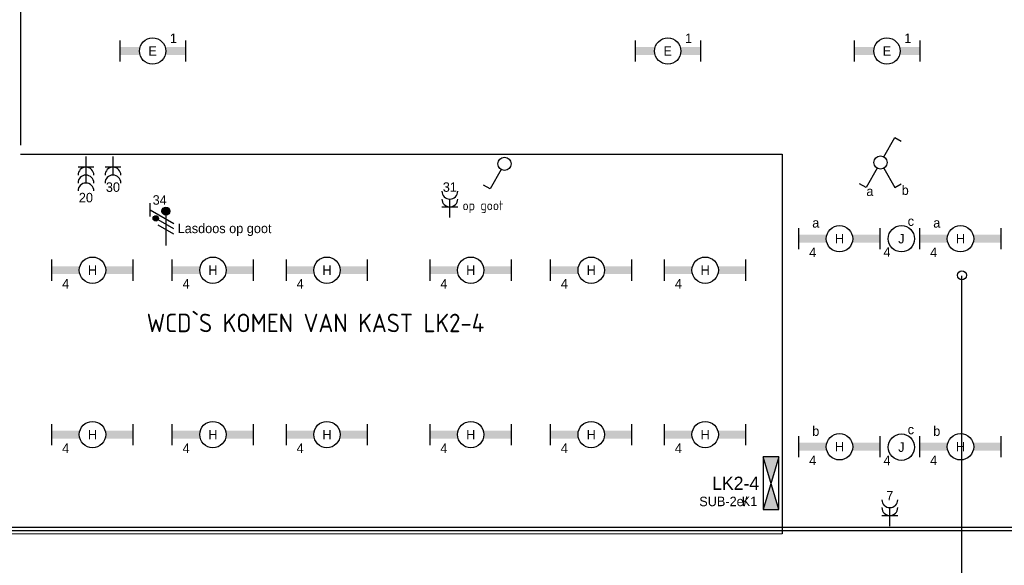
# Model space of a CAD drawing. Extents: x 0 to 84100, y 0 to 59400.
# Tile 3 of 14: x 15336 to 34004, y 21675 to 32010. Entities that reach past the tile are written whole.
import ezdxf
from ezdxf.enums import TextEntityAlignment as Align

# ---------------------------------------------------------------- set-up
doc = ezdxf.new("R2010")
doc.units = 0
doc.linetypes.add('E_GOOT3', pattern=[5, 4, -1])
doc.layers.get('0').update_dxf_attribs({"linetype": 'CONTINUOUS'})
for name, color, linetype in [('EL6131--_WG', 4, 'CONTINUOUS'), ('EL6212--', 3, 'CONTINUOUS'), ('EL6222--', 3, 'CONTINUOUS'), ('EL6311--', 3, 'CONTINUOUS')]:
    doc.layers.add(name, color=color, linetype=linetype)
doc.styles.add('BURO-018', font='BUROFONT.SHX', dxfattribs={"height": 180})
doc.styles.add('BURO-025', font='BUROFONT', dxfattribs={"height": 250})
doc.styles.add('ISO', font='ISOCP3.SHX')

# ---------------------------------------------------------------- blocks, each defined once
blk = doc.blocks.new('1115B3')
at = {"color": 0, "linetype": 'Continuous'}
blk.add_circle((0, 3.5), 2.5, dxfattribs=at)
at = {"color": 0, "linetype": 'Continuous', "style": 'BURO-018'}
for tag, p in [('E_GROEP', (0, 8.5)), ('E_GKAST', (0, 8.5)), ('E_ARMCODE', (0, 3.5)), ('E_SLET', (4.5, 2.5))]:
    blk.add_attdef(tag, text='', height=1.8, dxfattribs=at).set_placement(p, align=Align.MIDDLE)
blk = doc.blocks.new('1114A5')
at = {"color": 0, "linetype": 'Continuous'}
for p, q in [((-2.74, 7), (-3.95, 6.3)), ((-0.62, 3.33), (-2.74, 7)), ((0.62, 3.33), (2.74, 7)), ((2.74, 7), (3.95, 6.3)), ((-0.62, 1.17), (-2.74, -2.5)), ((-2.74, -2.5), (-3.95, -1.8))]:
    blk.add_line(p, q, dxfattribs=at)
blk.add_circle((0, 2.25), 1.25, dxfattribs=at)
at = {"color": 0, "linetype": 'Continuous', "style": 'BURO-018'}
for tag, p in [('E_SLET1', (-3.42, 9)), ('E_SLET2', (3.42, 9)), ('E_GKAST', (11.61, 4.38)), ('E_GROEP', (11.61, 1.38))]:
    blk.add_attdef(tag, text='', height=1.8, dxfattribs=at).set_placement(p, align=Align.MIDDLE)
at = {"color": 0, "linetype": 'Continuous', "style": 'BURO-018', "flags": 1}
blk.add_attdef('E_MATCODE', text='', height=1.8, dxfattribs=at).set_placement((0, 0), align=Align.MIDDLE)
blk = doc.blocks.new('111304A')
at = {"color": 0, "linetype": 'Continuous'}
for p, q in [((0, 1), (0, 4.5)), ((-1.5, 3), (1.5, 3))]:
    blk.add_line(p, q, dxfattribs=at)
for centre in [(0, 6), (0, 4.5)]:
    blk.add_arc(centre, 1.5, 180, 360, dxfattribs=at)
at = {"color": 0, "linetype": 'Continuous', "style": 'BURO-018'}
for tag in ['E_GROEP', 'E_GKAST']:
    blk.add_attdef(tag, text='', height=1.8, dxfattribs=at).set_placement((0, 8.5), align=Align.MIDDLE)
at = {"color": 0, "linetype": 'Continuous', "style": 'BURO-018', "flags": 1}
for tag, p in [('E_VERMCODE', (13, 8.5)), ('E_MATCODE', (0, 0))]:
    blk.add_attdef(tag, text='', height=1.8, dxfattribs=at).set_placement(p, align=Align.MIDDLE)
blk = doc.blocks.new('1114A1')
at = {"color": 0, "linetype": 'Continuous'}
for p, q in [((0.62, 3.33), (2.74, 7)), ((2.74, 7), (3.95, 6.3))]:
    blk.add_line(p, q, dxfattribs=at)
blk.add_circle((0, 2.25), 1.25, dxfattribs=at)
at = {"color": 0, "linetype": 'Continuous', "style": 'BURO-018'}
for tag, p in [('E_SLET1', (3.36, 9)), ('E_GKAST', (11.61, 4.38)), ('E_GROEP', (11.61, 1.38))]:
    blk.add_attdef(tag, text='', height=1.8, dxfattribs=at).set_placement(p, align=Align.MIDDLE)
at = {"color": 0, "linetype": 'Continuous', "style": 'BURO-018', "flags": 1}
blk.add_attdef('E_MATCODE', text='', height=1.8, dxfattribs=at).set_placement((0, 0), align=Align.MIDDLE)
blk = doc.blocks.new('1116A4B')
at = {"color": 0, "linetype": 'Continuous'}
for p, q in [((-5, 4), (-5, 1)), ((5, 4), (-5, 4)), ((-5, 4), (5, 1)), ((5, 4), (-5, 1)), ((5, 1), (5, 4)), ((-5, 1), (5, 1))]:
    blk.add_line(p, q, dxfattribs=at)
for points in [[(-5, 4), (0, 2.5), (-5, 1)], [(5, 4), (0, 2.5), (5, 1)]]:
    blk.add_solid(points, dxfattribs=at)
at = {"color": 0, "linetype": 'Continuous', "style": 'BURO-018'}
for tag, p in [('E_GKAST', (0, 12)), ('E_GROEP', (0, 9)), ('E_KAST', (0, 6))]:
    blk.add_attdef(tag, text='', height=1.8, dxfattribs=at).set_placement(p, align=Align.MIDDLE)
at = {"color": 0, "linetype": 'Continuous', "style": 'BURO-018', "flags": 1}
blk.add_attdef('E_MATCODE', text='', height=1.8, dxfattribs=at).set_placement((0, 0), align=Align.MIDDLE)
blk = doc.blocks.new('111304B')
at = {"color": 0, "linetype": 'Continuous'}
for p, q in [((0, 1), (0, 6)), ((-1.5, 3), (1.5, 3))]:
    blk.add_line(p, q, dxfattribs=at)
for centre in [(0, 7.5), (0, 6), (0, 4.5)]:
    blk.add_arc(centre, 1.5, 180, 360, dxfattribs=at)
at = {"color": 0, "linetype": 'Continuous', "style": 'BURO-018'}
for tag in ['E_GROEP', 'E_GKAST']:
    blk.add_attdef(tag, text='', height=1.8, dxfattribs=at).set_placement((0, 10), align=Align.MIDDLE)
at = {"color": 0, "linetype": 'Continuous', "style": 'BURO-018', "flags": 1}
for tag, p in [('E_VERMCODE', (13, 10)), ('E_MATCODE', (0, 0))]:
    blk.add_attdef(tag, text='', height=1.8, dxfattribs=at).set_placement(p, align=Align.MIDDLE)
blk = doc.blocks.new('1115B61540')
at = {"color": 0}
for p, q in [((-7.7, 2), (-7.7, -2)), ((7.7, 2), (7.7, -2))]:
    blk.add_line(p, q, dxfattribs=at)
at = {"color": 0, "linetype": 'Continuous'}
blk.add_circle((0, 0), 2.5, dxfattribs=at)
at = {"color": 0}
for points in [[(-2.5, 0.75), (-7.7, 0.75), (-2.5, -0.75), (-7.7, -0.75)], [(2.5, 0.75), (7.7, 0.75), (2.5, -0.75), (7.7, -0.75)]]:
    blk.add_solid(points, dxfattribs=at)
at = {"color": 0, "linetype": 'Continuous', "style": 'BURO-018'}
for tag, p in [('E_GROEP', (0, 5)), ('E_GKAST', (0, 5)), ('E_ARMCODE', (0, 0)), ('E_SLET', (4.5, -3))]:
    blk.add_attdef(tag, text='', height=1.8, dxfattribs=at).set_placement(p, align=Align.MIDDLE)
blk = doc.blocks.new('1115B61240')
at = {"color": 0}
for p, q in [((-6.2, 2), (-6.2, -2)), ((6.2, 2), (6.2, -2))]:
    blk.add_line(p, q, dxfattribs=at)
at = {"color": 0, "linetype": 'Continuous'}
blk.add_circle((0, 0), 2.5, dxfattribs=at)
at = {"color": 0}
for points in [[(-2.5, 0.75), (-6.2, 0.75), (-2.5, -0.75), (-6.2, -0.75)], [(2.5, 0.75), (6.2, 0.75), (2.5, -0.75), (6.2, -0.75)]]:
    blk.add_solid(points, dxfattribs=at)
at = {"color": 0, "linetype": 'Continuous', "style": 'BURO-018'}
for tag, p in [('E_GROEP', (0, 5)), ('E_GKAST', (0, 5)), ('E_ARMCODE', (0, 0)), ('E_SLET', (4.5, -3))]:
    blk.add_attdef(tag, text='', height=1.8, dxfattribs=at).set_placement(p, align=Align.MIDDLE)
blk = doc.blocks.new('E00078')
at = {"color": 0, "linetype": 'Continuous'}
for p, q in [((-3, 6.48), (-3, 8.98)), ((-3, 7.73), (1.5, 5.13)), ((0, 7.5), (0, 1)), ((1.5, 4.13), (-1.5, 5.87)), ((1.5, 3.13), (-1.5, 4.87))]:
    blk.add_line(p, q, dxfattribs=at)
at = {"color": 0, "const_width": 0.75}
blk.add_lwpolyline([(-0.38, 7.5, 1), (0.38, 7.5, 1)], format="xyb", close=True, dxfattribs=at)
at = {"color": 0, "linetype": 'Continuous', "const_width": 0.5}
blk.add_lwpolyline([(-2.18, 6.12, 1), (-1.68, 6.12, 1)], format="xyb", close=True, dxfattribs=at)
at = {"color": 0, "linetype": 'Continuous'}
for centre, radius in [((0, 7.5), 0.75), ((-1.93, 6.12), 0.5)]:
    blk.add_circle(centre, radius, dxfattribs=at)
at = {"color": 0, "linetype": 'Continuous', "style": 'BURO-018'}
for tag in ['E_GROEP', 'E_GKAST']:
    blk.add_attdef(tag, text='', height=1.8, dxfattribs=at).set_placement((0, 11), align=Align.MIDDLE)
at = {"color": 0, "linetype": 'Continuous', "style": 'BURO-018', "flags": 1}
for tag, p in [('E_VERMCODE', (13, 11)), ('E_MATCODE', (0, 0))]:
    blk.add_attdef(tag, text='', height=1.8, dxfattribs=at).set_placement(p, align=Align.MIDDLE)

msp = doc.modelspace()

# ---------------------------------------------------------------- linework, layer by layer
at = {"layer": 'EL6131--_WG', "color": 7, "linetype": 'E_GOOT3'}
for p, q in [((54987, 22329), (6447, 22329)), ((54927, 22389), (6507, 22389))]:
    msp.add_line(p, q, dxfattribs=at)
at = {"layer": 'EL6212--', "color": 4, "lineweight": 0}
msp.add_line((29791, 22269, 60), (6398, 22269, 60), dxfattribs=at)
at = {"layer": 'EL6222--', "color": 4}
for p, q in [((15349, 43863), (15349, 29635)), ((15349, 29461), (29791, 29461)), ((29791, 29461), (29791, 22269))]:
    msp.add_line(p, q, dxfattribs=at)
at = {"layer": 'EL6222--'}
msp.add_line((33198, 19361), (33201, 27158), dxfattribs=at)
msp.add_circle((33201, 27168), 84.1, dxfattribs=at)

# ---------------------------------------------------------------- block references
at = {"layer": 'EL6212--', "color": 2}
ref = msp.add_blockref('1116A4B', (29332, 23231), dxfattribs=dict(at, xscale=100, yscale=100, zscale=100, rotation=270))
ref.add_attrib('E_KAST', 'LK2-4', dxfattribs={"layer": '0', "color": 2, "linetype": 'Continuous', "height": 250, "style": 'BURO-025'}).set_placement((28911, 23231), align=Align.MIDDLE)
ref.add_attrib('E_GROEP', 'K1', dxfattribs={"layer": '0', "color": 2, "linetype": 'Continuous', "height": 180, "style": 'BURO-018'}).set_placement((29174, 22887), align=Align.MIDDLE)
at = {"layer": 'EL6222--'}
ref = msp.add_blockref('111304B', (16592, 29516), dxfattribs=dict(at, xscale=100, yscale=100, zscale=100, rotation=180))
ref.add_attrib('E_GROEP', '20', dxfattribs={"layer": '0', "color": 1, "linetype": 'Continuous', "height": 180, "style": 'BURO-018'}).set_placement((16592, 28640), align=Align.MIDDLE)
ref = msp.add_blockref('111304A', (17104, 29516), dxfattribs=dict(at, xscale=100, yscale=100, zscale=100, rotation=180))
ref.add_attrib('E_GROEP', '30', dxfattribs={"layer": '0', "color": 1, "linetype": 'Continuous', "height": 180, "style": 'BURO-018'}).set_placement((17104, 28839), align=Align.MIDDLE)
ref = msp.add_blockref('111304A', (23492, 28163), dxfattribs=dict(at, xscale=100, yscale=100, zscale=100))
ref.add_attrib('E_GROEP', '31', dxfattribs={"layer": '0', "color": 1, "linetype": 'Continuous', "height": 180, "style": 'BURO-018'}).set_placement((23492, 28840), align=Align.MIDDLE)
at = {"layer": 'EL6222--', "lineweight": 0}
ref = msp.add_blockref('E00078', (18109, 27634), dxfattribs=dict(at, xscale=100, yscale=100, zscale=100))
ref.add_attrib('E_GROEP', '34', dxfattribs={"layer": '0', "color": 1, "linetype": 'Continuous', "height": 180, "style": 'BURO-018'}).set_placement((17991, 28595), align=Align.MIDDLE)
at = {"layer": 'EL6222--'}
ref = msp.add_blockref('111304A', (31833, 22317), dxfattribs=dict(at, xscale=100, yscale=100, zscale=100))
ref.add_attrib('E_GROEP', '7', dxfattribs={"layer": '0', "color": 1, "linetype": 'Continuous', "height": 180, "style": 'BURO-018'}).set_placement((31833, 22994), align=Align.MIDDLE)
at = {"layer": 'EL6311--'}
ref = msp.add_blockref('1115B61240', (17857, 31417), dxfattribs=dict(at, xscale=100, yscale=100, zscale=100))
ref.add_attrib('E_ARMCODE', 'E', dxfattribs={"layer": '0', "color": 1, "linetype": 'Continuous', "height": 180, "style": 'BURO-018'}).set_placement((17857, 31417), align=Align.MIDDLE)
ref.add_attrib('E_GROEP', '1', dxfattribs={"layer": '0', "color": 1, "linetype": 'Continuous', "height": 180, "style": 'BURO-018'}).set_placement((18252, 31658), align=Align.MIDDLE)
ref = msp.add_blockref('1115B61240', (27623, 31417), dxfattribs=dict(at, xscale=100, yscale=100, zscale=100))
ref.add_attrib('E_ARMCODE', 'E', dxfattribs={"layer": '0', "color": 1, "linetype": 'Continuous', "height": 180, "style": 'BURO-018'}).set_placement((27623, 31417), align=Align.MIDDLE)
ref.add_attrib('E_GROEP', '1', dxfattribs={"layer": '0', "color": 1, "linetype": 'Continuous', "height": 180, "style": 'BURO-018'}).set_placement((28018, 31658), align=Align.MIDDLE)
ref = msp.add_blockref('1115B61240', (31780, 31417), dxfattribs=dict(at, xscale=100, yscale=100, zscale=100))
ref.add_attrib('E_ARMCODE', 'E', dxfattribs={"layer": '0', "color": 1, "linetype": 'Continuous', "height": 180, "style": 'BURO-018'}).set_placement((31780, 31417), align=Align.MIDDLE)
ref.add_attrib('E_GROEP', '1', dxfattribs={"layer": '0', "color": 1, "linetype": 'Continuous', "height": 180, "style": 'BURO-018'}).set_placement((32175, 31658), align=Align.MIDDLE)
ref = msp.add_blockref('1114A5', (31657, 29530), dxfattribs=dict(at, xscale=100, yscale=100, zscale=100, rotation=180))
ref.add_attrib('E_SLET1', 'a', dxfattribs={"layer": '0', "color": 1, "linetype": 'Continuous', "height": 180, "style": 'BURO-018'}).set_placement((31456, 28759), align=Align.MIDDLE)
ref.add_attrib('E_SLET2', 'b', dxfattribs={"layer": '0', "color": 1, "linetype": 'Continuous', "height": 180, "style": 'BURO-018'}).set_placement((32126, 28785), align=Align.MIDDLE)
at = {"layer": 'EL6311--', "xscale": 100, "yscale": 100, "zscale": 100, "rotation": 180}
msp.add_blockref('1114A1', (24528, 29506), dxfattribs=at)
at = {"layer": 'EL6311--'}
ref = msp.add_blockref('1115B61540', (30880, 27861), dxfattribs=dict(at, xscale=100, yscale=100, zscale=100, rotation=180))
ref.add_attrib('E_ARMCODE', 'H', dxfattribs={"layer": '0', "color": 1, "linetype": 'Continuous', "height": 180, "style": 'BURO-018'}).set_placement((30880, 27861), align=Align.MIDDLE)
ref.add_attrib('E_SLET', 'a', dxfattribs={"layer": '0', "color": 1, "linetype": 'Continuous', "height": 180, "style": 'BURO-018'}).set_placement((30430, 28161), align=Align.MIDDLE)
ref.add_attrib('E_GROEP', '4', dxfattribs={"layer": '0', "color": 1, "linetype": 'Continuous', "height": 180, "style": 'BURO-018'}).set_placement((30372, 27603), align=Align.MIDDLE)
ref = msp.add_blockref('1115B3', (32053, 27511), dxfattribs=dict(at, xscale=100, yscale=100, zscale=100))
ref.add_attrib('E_ARMCODE', 'J', dxfattribs={"layer": '0', "color": 1, "linetype": 'Continuous', "height": 180, "style": 'BURO-018'}).set_placement((32053, 27861), align=Align.MIDDLE)
ref.add_attrib('E_SLET', 'c', dxfattribs={"layer": '0', "color": 1, "linetype": 'Continuous', "height": 180, "style": 'BURO-018'}).set_placement((32233, 28193), align=Align.MIDDLE)
ref.add_attrib('E_GROEP', '4', dxfattribs={"layer": '0', "color": 1, "linetype": 'Continuous', "height": 180, "style": 'BURO-018'}).set_placement((31780, 27609), align=Align.MIDDLE)
ref = msp.add_blockref('1115B61540', (33174, 27861), dxfattribs=dict(at, xscale=100, yscale=100, zscale=100, rotation=180))
ref.add_attrib('E_ARMCODE', 'H', dxfattribs={"layer": '0', "color": 1, "linetype": 'Continuous', "height": 180, "style": 'BURO-018'}).set_placement((33174, 27861), align=Align.MIDDLE)
ref.add_attrib('E_SLET', 'a', dxfattribs={"layer": '0', "color": 1, "linetype": 'Continuous', "height": 180, "style": 'BURO-018'}).set_placement((32724, 28161), align=Align.MIDDLE)
ref.add_attrib('E_GROEP', '4', dxfattribs={"layer": '0', "color": 1, "linetype": 'Continuous', "height": 180, "style": 'BURO-018'}).set_placement((32665, 27603), align=Align.MIDDLE)
ref = msp.add_blockref('1115B61540', (16717, 27265), dxfattribs=dict(at, xscale=100, yscale=100, zscale=100, rotation=180))
ref.add_attrib('E_ARMCODE', 'H', dxfattribs={"layer": '0', "color": 1, "linetype": 'Continuous', "height": 180, "style": 'BURO-018'}).set_placement((16717, 27265), align=Align.MIDDLE)
ref.add_attrib('E_GROEP', '4', dxfattribs={"layer": '0', "color": 1, "linetype": 'Continuous', "height": 180, "style": 'BURO-018'}).set_placement((16208, 27007), align=Align.MIDDLE)
ref = msp.add_blockref('1115B61540', (19000, 27265), dxfattribs=dict(at, xscale=100, yscale=100, zscale=100, rotation=180))
ref.add_attrib('E_ARMCODE', 'H', dxfattribs={"layer": '0', "color": 1, "linetype": 'Continuous', "height": 180, "style": 'BURO-018'}).set_placement((19000, 27265), align=Align.MIDDLE)
ref.add_attrib('E_GROEP', '4', dxfattribs={"layer": '0', "color": 1, "linetype": 'Continuous', "height": 180, "style": 'BURO-018'}).set_placement((18492, 27007), align=Align.MIDDLE)
ref = msp.add_blockref('1115B61540', (21162, 27265), dxfattribs=dict(at, xscale=100, yscale=100, zscale=100, rotation=180))
ref.add_attrib('E_ARMCODE', 'H', dxfattribs={"layer": '0', "color": 1, "linetype": 'Continuous', "height": 180, "style": 'BURO-018'}).set_placement((21162, 27265), align=Align.MIDDLE)
ref.add_attrib('E_GROEP', '4', dxfattribs={"layer": '0', "color": 1, "linetype": 'Continuous', "height": 180, "style": 'BURO-018'}).set_placement((20654, 27007), align=Align.MIDDLE)
ref = msp.add_blockref('1115B61540', (23888, 27265), dxfattribs=dict(at, xscale=100, yscale=100, zscale=100, rotation=180))
ref.add_attrib('E_ARMCODE', 'H', dxfattribs={"layer": '0', "color": 1, "linetype": 'Continuous', "height": 180, "style": 'BURO-018'}).set_placement((23888, 27265), align=Align.MIDDLE)
ref.add_attrib('E_GROEP', '4', dxfattribs={"layer": '0', "color": 1, "linetype": 'Continuous', "height": 180, "style": 'BURO-018'}).set_placement((23379, 27007), align=Align.MIDDLE)
ref = msp.add_blockref('1115B61540', (26172, 27265), dxfattribs=dict(at, xscale=100, yscale=100, zscale=100, rotation=180))
ref.add_attrib('E_ARMCODE', 'H', dxfattribs={"layer": '0', "color": 1, "linetype": 'Continuous', "height": 180, "style": 'BURO-018'}).set_placement((26172, 27265), align=Align.MIDDLE)
ref.add_attrib('E_GROEP', '4', dxfattribs={"layer": '0', "color": 1, "linetype": 'Continuous', "height": 180, "style": 'BURO-018'}).set_placement((25663, 27007), align=Align.MIDDLE)
ref = msp.add_blockref('1115B61540', (28333, 27265), dxfattribs=dict(at, xscale=100, yscale=100, zscale=100, rotation=180))
ref.add_attrib('E_ARMCODE', 'H', dxfattribs={"layer": '0', "color": 1, "linetype": 'Continuous', "height": 180, "style": 'BURO-018'}).set_placement((28333, 27265), align=Align.MIDDLE)
ref.add_attrib('E_GROEP', '4', dxfattribs={"layer": '0', "color": 1, "linetype": 'Continuous', "height": 180, "style": 'BURO-018'}).set_placement((27825, 27007), align=Align.MIDDLE)
ref = msp.add_blockref('1115B61540', (16717, 24151), dxfattribs=dict(at, xscale=100, yscale=100, zscale=100, rotation=180))
ref.add_attrib('E_ARMCODE', 'H', dxfattribs={"layer": '0', "color": 1, "linetype": 'Continuous', "height": 180, "style": 'BURO-018'}).set_placement((16717, 24151), align=Align.MIDDLE)
ref.add_attrib('E_GROEP', '4', dxfattribs={"layer": '0', "color": 1, "linetype": 'Continuous', "height": 180, "style": 'BURO-018'}).set_placement((16208, 23893), align=Align.MIDDLE)
ref = msp.add_blockref('1115B61540', (19000, 24151), dxfattribs=dict(at, xscale=100, yscale=100, zscale=100, rotation=180))
ref.add_attrib('E_ARMCODE', 'H', dxfattribs={"layer": '0', "color": 1, "linetype": 'Continuous', "height": 180, "style": 'BURO-018'}).set_placement((19000, 24151), align=Align.MIDDLE)
ref.add_attrib('E_GROEP', '4', dxfattribs={"layer": '0', "color": 1, "linetype": 'Continuous', "height": 180, "style": 'BURO-018'}).set_placement((18492, 23893), align=Align.MIDDLE)
ref = msp.add_blockref('1115B61540', (21162, 24151), dxfattribs=dict(at, xscale=100, yscale=100, zscale=100, rotation=180))
ref.add_attrib('E_ARMCODE', 'H', dxfattribs={"layer": '0', "color": 1, "linetype": 'Continuous', "height": 180, "style": 'BURO-018'}).set_placement((21162, 24151), align=Align.MIDDLE)
ref.add_attrib('E_GROEP', '4', dxfattribs={"layer": '0', "color": 1, "linetype": 'Continuous', "height": 180, "style": 'BURO-018'}).set_placement((20654, 23893), align=Align.MIDDLE)
ref = msp.add_blockref('1115B61540', (23888, 24151), dxfattribs=dict(at, xscale=100, yscale=100, zscale=100, rotation=180))
ref.add_attrib('E_ARMCODE', 'H', dxfattribs={"layer": '0', "color": 1, "linetype": 'Continuous', "height": 180, "style": 'BURO-018'}).set_placement((23888, 24151), align=Align.MIDDLE)
ref.add_attrib('E_GROEP', '4', dxfattribs={"layer": '0', "color": 1, "linetype": 'Continuous', "height": 180, "style": 'BURO-018'}).set_placement((23379, 23893), align=Align.MIDDLE)
ref = msp.add_blockref('1115B61540', (26172, 24151), dxfattribs=dict(at, xscale=100, yscale=100, zscale=100, rotation=180))
ref.add_attrib('E_ARMCODE', 'H', dxfattribs={"layer": '0', "color": 1, "linetype": 'Continuous', "height": 180, "style": 'BURO-018'}).set_placement((26172, 24151), align=Align.MIDDLE)
ref.add_attrib('E_GROEP', '4', dxfattribs={"layer": '0', "color": 1, "linetype": 'Continuous', "height": 180, "style": 'BURO-018'}).set_placement((25663, 23893), align=Align.MIDDLE)
ref = msp.add_blockref('1115B61540', (28333, 24151), dxfattribs=dict(at, xscale=100, yscale=100, zscale=100, rotation=180))
ref.add_attrib('E_ARMCODE', 'H', dxfattribs={"layer": '0', "color": 1, "linetype": 'Continuous', "height": 180, "style": 'BURO-018'}).set_placement((28333, 24151), align=Align.MIDDLE)
ref.add_attrib('E_GROEP', '4', dxfattribs={"layer": '0', "color": 1, "linetype": 'Continuous', "height": 180, "style": 'BURO-018'}).set_placement((27825, 23893), align=Align.MIDDLE)
ref = msp.add_blockref('1115B61540', (30880, 23921), dxfattribs=dict(at, xscale=100, yscale=100, zscale=100, rotation=180))
ref.add_attrib('E_ARMCODE', 'H', dxfattribs={"layer": '0', "color": 1, "linetype": 'Continuous', "height": 180, "style": 'BURO-018'}).set_placement((30880, 23921), align=Align.MIDDLE)
ref.add_attrib('E_SLET', 'b', dxfattribs={"layer": '0', "color": 1, "linetype": 'Continuous', "height": 180, "style": 'BURO-018'}).set_placement((30430, 24221), align=Align.MIDDLE)
ref.add_attrib('E_GROEP', '4', dxfattribs={"layer": '0', "color": 1, "linetype": 'Continuous', "height": 180, "style": 'BURO-018'}).set_placement((30372, 23663), align=Align.MIDDLE)
ref = msp.add_blockref('1115B3', (32053, 23563), dxfattribs=dict(at, xscale=100, yscale=100, zscale=100))
ref.add_attrib('E_ARMCODE', 'J', dxfattribs={"layer": '0', "color": 1, "linetype": 'Continuous', "height": 180, "style": 'BURO-018'}).set_placement((32053, 23913), align=Align.MIDDLE)
ref.add_attrib('E_SLET', 'c', dxfattribs={"layer": '0', "color": 1, "linetype": 'Continuous', "height": 180, "style": 'BURO-018'}).set_placement((32233, 24246), align=Align.MIDDLE)
ref.add_attrib('E_GROEP', '4', dxfattribs={"layer": '0', "color": 1, "linetype": 'Continuous', "height": 180, "style": 'BURO-018'}).set_placement((31780, 23661), align=Align.MIDDLE)
ref = msp.add_blockref('1115B61540', (33174, 23921), dxfattribs=dict(at, xscale=100, yscale=100, zscale=100, rotation=180))
ref.add_attrib('E_ARMCODE', 'H', dxfattribs={"layer": '0', "color": 1, "linetype": 'Continuous', "height": 180, "style": 'BURO-018'}).set_placement((33174, 23921), align=Align.MIDDLE)
ref.add_attrib('E_SLET', 'b', dxfattribs={"layer": '0', "color": 1, "linetype": 'Continuous', "height": 180, "style": 'BURO-018'}).set_placement((32724, 24221), align=Align.MIDDLE)
ref.add_attrib('E_GROEP', '4', dxfattribs={"layer": '0', "color": 1, "linetype": 'Continuous', "height": 180, "style": 'BURO-018'}).set_placement((32665, 23663), align=Align.MIDDLE)

# ---------------------------------------------------------------- texts
at = {"layer": 'EL6131--_WG', "color": 1, "style": 'ISO'}
msp.add_text('op goot', height=180, dxfattribs=at).set_placement((23732, 28401))
at = {"layer": 'EL6131--_WG', "color": 4, "style": 'ISO'}
msp.add_text('WCD`S KOMEN VAN KAST LK2-4', height=350, dxfattribs=at).set_placement((17744, 26091))
at = {"layer": 'EL6222--', "color": 1, "lineweight": 0, "style": 'BURO-018'}
msp.add_text('Lasdoos op goot', height=180, dxfattribs=at).set_placement((18331, 27967))
at = {"layer": 'EL6222--', "color": 4, "lineweight": 0, "style": 'BURO-018'}
msp.add_text('SUB-2e/', height=180, dxfattribs=at).set_placement((28221, 22795))

doc.saveas('drawing.dxf')
